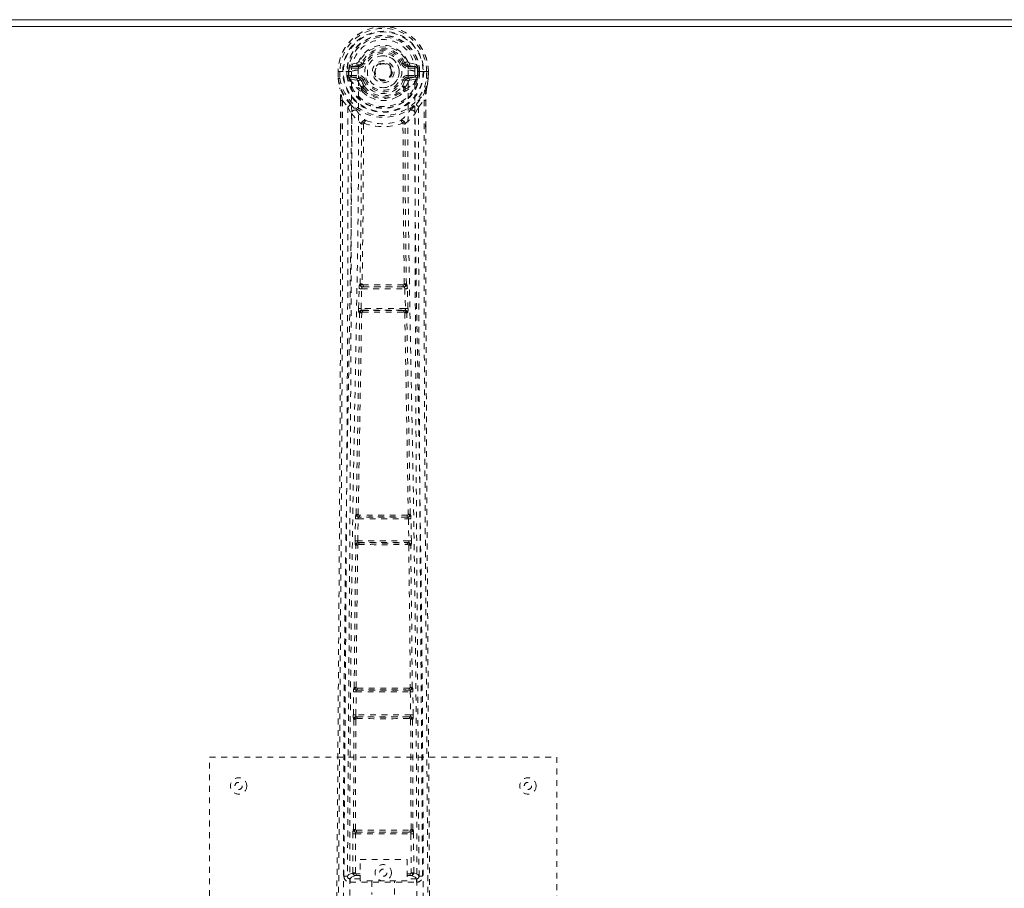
# Model space of a CAD drawing. Header units: inches. Extents: x 23.7 to 107.2, y 49.5 to 73.
# Tile 5 of 7: x 73.2 to 90.2, y 58 to 73. Entities that reach past the tile are written whole.
import ezdxf

# ---------------------------------------------------------------- set-up
doc = ezdxf.new("R2010")
doc.units = ezdxf.units.IN
doc.header["$MEASUREMENT"] = 0
doc.linetypes.add('SLD-Dashed', pattern=[0.075, 0.05, -0.025])
doc.linetypes.add('SLD-Solid', pattern=[0])

msp = doc.modelspace()

# ---------------------------------------------------------------- linework, layer by layer
at = {"color": 7, "linetype": 'SLD-Solid', "lineweight": 15}
for p, q in [((23.689, 73.039), (107.189, 73.039)), ((107.071, 72.921), (23.807, 72.921)), ((23.807, 72.921), (107.071, 72.921))]:
    msp.add_line(p, q, dxfattribs=at)
at = {"color": 7, "linetype": 'SLD-Dashed', "lineweight": 0}
for p, q in [((78.982, 72.289), (78.863, 72.266)), ((78.894, 72.229), (79.01, 72.25)), ((78.894, 72.229), (78.894, 72.199)), ((79.01, 72.229), (78.894, 72.229)), ((79.01, 72.199), (78.894, 72.199)), ((79.01, 72.25), (79.01, 72.229)), ((79.01, 72.199), (79.01, 72.229)), ((79.07, 72.293), (79.015, 72.316)), ((79.07, 72.293), (79.092, 72.284)), ((79.786, 72.284), (79.808, 72.293)), ((79.868, 72.25), (79.984, 72.229)), ((79.868, 72.25), (79.868, 72.229)), ((79.984, 72.229), (79.868, 72.229)), ((79.868, 72.199), (79.868, 72.229)), ((79.984, 72.199), (79.868, 72.199)), ((80.014, 72.266), (79.896, 72.289)), ((79.984, 72.199), (79.984, 72.229)), ((78.659, 72.144), (78.66, 72.026)), ((78.659, 72.143), (78.66, 72.026)), ((78.663, 72.143), (78.659, 72.143)), ((78.659, 72.143), (78.689, 72.143)), ((78.69, 72.027), (78.66, 72.026)), ((78.66, 72.026), (78.66, 72.022)), ((78.716, 72.143), (78.663, 72.143)), ((78.689, 72.143), (78.69, 72.027)), ((78.739, 72.143), (78.716, 72.143)), ((78.742, 72.143), (78.739, 72.143)), ((78.89, 72.143), (78.742, 72.143)), ((78.811, 72.071), (78.81, 72.143)), ((78.84, 72.072), (78.811, 72.07)), ((78.811, 72.07), (78.811, 72.071)), ((78.845, 72.143), (78.84, 72.143)), ((78.84, 72.143), (78.84, 72.072)), ((78.841, 72.071), (78.846, 72.052)), ((78.846, 72.066), (78.845, 72.143)), ((78.846, 72.052), (78.846, 72.066)), ((78.852, 72.029), (78.855, 72.025)), ((78.865, 72.014), (78.855, 72.025)), ((78.865, 72.014), (78.981, 71.993)), ((78.881, 72.077), (78.881, 72.047)), ((78.881, 72.077), (79.01, 72.077)), ((79.01, 72.023), (78.881, 72.047)), ((78.881, 72.047), (79.01, 72.047)), ((79.01, 72.077), (79.01, 72.047)), ((79.01, 72.023), (79.01, 72.047)), ((79.092, 71.993), (79.065, 71.981)), ((79.813, 71.981), (79.786, 71.993)), ((79.868, 72.077), (79.868, 72.047)), ((79.868, 72.077), (79.997, 72.077)), ((79.997, 72.047), (79.868, 72.023)), ((79.868, 72.023), (79.868, 72.047)), ((79.868, 72.047), (79.997, 72.047)), ((79.897, 71.993), (80.013, 72.014)), ((80.135, 72.143), (79.987, 72.143)), ((79.997, 72.047), (79.997, 72.077)), ((80.023, 72.025), (80.013, 72.014)), ((80.013, 72.014), (80.013, 72.014)), ((80.013, 72.014), (80.013, 72.014)), ((80.023, 72.025), (80.026, 72.029)), ((80.037, 72.071), (80.031, 72.052)), ((80.031, 72.052), (80.032, 72.066)), ((80.032, 72.143), (80.038, 72.143)), ((80.032, 72.066), (80.032, 72.143)), ((80.037, 72.072), (80.038, 72.143)), ((80.067, 72.07), (80.037, 72.072)), ((80.067, 72.143), (80.067, 72.071)), ((80.067, 72.071), (80.067, 72.07)), ((80.138, 72.143), (80.135, 72.143)), ((80.161, 72.143), (80.138, 72.143)), ((80.215, 72.143), (80.161, 72.143)), ((80.188, 72.027), (80.189, 72.143)), ((80.188, 72.027), (80.218, 72.026)), ((80.218, 72.143), (80.215, 72.143)), ((80.218, 72.026), (80.219, 72.144)), ((80.218, 72.143), (80.218, 72.026)), ((80.218, 72.022), (80.218, 72.026)), ((79.061, 71.836), (79.061, 71.865)), ((79.084, 71.869), (79.084, 71.84)), ((79.793, 71.84), (79.794, 71.869)), ((79.817, 71.836), (79.817, 71.865)), ((78.703, 71.645), (78.702, 71.154)), ((78.732, 71.644), (78.829, 71.529)), ((79.079, 71.791), (79.067, 71.809)), ((80.049, 71.529), (80.146, 71.644)), ((80.175, 71.645), (80.175, 71.179)), ((78.829, 71.529), (78.888, 71.417)), ((79.99, 71.417), (80.049, 71.529)), ((79.06, 71.241), (79.06, 71.241)), ((79.098, 71.238), (79.097, 71.238)), ((79.78, 71.238), (79.78, 71.238)), ((79.818, 71.241), (79.818, 71.241)), ((79.022, 68.389), (79.024, 68.417)), ((79.039, 68.465), (79.035, 68.464)), ((79.08, 68.417), (79.084, 68.419)), ((79.798, 68.417), (79.08, 68.417)), ((79.794, 68.419), (79.798, 68.417)), ((79.842, 68.464), (79.838, 68.465)), ((79.856, 68.389), (79.854, 68.417)), ((79.011, 68.047), (79.022, 68.389)), ((79.056, 68.045), (79.066, 68.387)), ((79.066, 68.387), (79.811, 68.387)), ((79.811, 68.387), (79.822, 68.045)), ((79.866, 68.047), (79.856, 68.389)), ((79.031, 67.968), (79.019, 67.972)), ((79.822, 68.045), (79.056, 68.045)), ((79.076, 68.011), (79.064, 68.015)), ((79.064, 68.015), (79.814, 68.015)), ((79.814, 68.015), (79.802, 68.011)), ((79.846, 67.968), (79.858, 67.972)), ((78.952, 64.027), (78.96, 64.408)), ((78.96, 64.408), (78.961, 64.436)), ((78.972, 64.484), (78.97, 64.483)), ((78.997, 64.026), (79.005, 64.407)), ((79.005, 64.407), (79.873, 64.407)), ((79.015, 64.437), (79.017, 64.438)), ((79.863, 64.437), (79.015, 64.437)), ((79.861, 64.438), (79.863, 64.437)), ((79.873, 64.407), (79.881, 64.026)), ((79.908, 64.483), (79.905, 64.484)), ((79.918, 64.408), (79.916, 64.436)), ((79.926, 64.027), (79.918, 64.408)), ((79.881, 64.026), (78.997, 64.026)), ((79.009, 63.993), (79.003, 63.996)), ((79.003, 63.996), (79.875, 63.996)), ((79.875, 63.996), (79.868, 63.993)), ((78.958, 63.952), (78.965, 63.949)), ((79.015, 63.964), (79.015, 63.964)), ((79.863, 63.964), (79.863, 63.964)), ((79.913, 63.949), (79.92, 63.952)), ((78.926, 61.416), (78.927, 61.444)), ((78.937, 61.492), (78.935, 61.491)), ((78.98, 61.446), (78.982, 61.447)), ((79.898, 61.446), (78.98, 61.446)), ((79.896, 61.447), (79.898, 61.446)), ((79.943, 61.491), (79.94, 61.492)), ((79.951, 61.416), (79.95, 61.444)), ((78.922, 61.018), (78.926, 61.416)), ((78.966, 61.017), (78.971, 61.416)), ((78.971, 61.416), (79.907, 61.416)), ((79.907, 61.416), (79.911, 61.017)), ((79.956, 61.018), (79.951, 61.416)), ((78.925, 59.035), (78.933, 60.94)), ((78.928, 60.943), (78.933, 60.94)), ((78.957, 59.036), (78.966, 60.942)), ((79.911, 61.017), (78.966, 61.017)), ((78.978, 60.985), (78.973, 60.987)), ((78.973, 60.987), (79.905, 60.987)), ((78.983, 60.955), (78.983, 60.955)), ((79.895, 60.955), (79.895, 60.955)), ((79.905, 60.987), (79.9, 60.985)), ((79.912, 60.942), (79.92, 59.036)), ((79.945, 60.94), (79.949, 60.943)), ((79.953, 59.035), (79.945, 60.94)), ((76.439, 60.289), (82.439, 60.289)), ((76.439, 52.289), (76.439, 60.289)), ((82.439, 60.289), (82.439, 52.289)), ((78.912, 58.286), (78.915, 58.96)), ((78.925, 59.035), (78.923, 59.035)), ((78.957, 58.286), (78.96, 58.96)), ((78.96, 58.96), (79.918, 58.96)), ((78.968, 58.99), (78.969, 58.99)), ((78.968, 58.99), (79.91, 58.99)), ((79.909, 58.99), (79.91, 58.99)), ((79.918, 58.96), (79.921, 58.286)), ((79.954, 59.035), (79.953, 59.035)), ((79.966, 58.286), (79.963, 58.96)), ((79.042, 58.147), (79.042, 58.519)), ((79.042, 58.519), (79.854, 58.519)), ((79.854, 58.519), (79.854, 58.147)), ((78.82, 58.233), (78.82, 58.231)), ((78.82, 58.231), (78.82, 58.221)), ((78.972, 58.271), (78.972, 58.241)), ((78.972, 58.271), (79.042, 58.271)), ((78.972, 58.241), (79.042, 58.241)), ((79.854, 58.271), (79.906, 58.271)), ((79.854, 58.241), (79.906, 58.241)), ((79.906, 58.271), (79.906, 58.241)), ((79.966, 58.286), (79.921, 58.286)), ((80.058, 58.231), (80.058, 58.233)), ((80.058, 58.221), (80.058, 58.231)), ((78.865, 58.184), (78.865, 58.123)), ((79.042, 58.184), (78.865, 58.184)), ((78.865, 58.123), (80.013, 58.123)), ((79.854, 58.147), (79.042, 58.147)), ((79.244, 58.147), (79.244, 57.914)), ((79.634, 57.914), (79.634, 58.147)), ((80.013, 58.184), (79.854, 58.184)), ((80.013, 58.123), (80.013, 58.184))]:
    msp.add_line(p, q, dxfattribs=at)
at = {"color": 7, "linetype": 'SLD-Dashed', "lineweight": 0, "flags": 128}
for points in [[(79.008, 72.168), (79.014, 72.246), (79.037, 72.323), (79.077, 72.393), (79.132, 72.454), (79.198, 72.504), (79.273, 72.541), (79.355, 72.563), (79.439, 72.57), (79.523, 72.563), (79.604, 72.541), (79.68, 72.504), (79.746, 72.454), (79.8, 72.393), (79.84, 72.323), (79.864, 72.246), (79.869, 72.168)], [(78.894, 72.199), (78.87, 72.204), (78.851, 72.217)], [(78.86, 57.297), (78.861, 59.163), (78.87, 61.029), (78.889, 62.894), (78.917, 64.757), (78.944, 66.246), (78.973, 67.732), (78.999, 69.215), (79.014, 70.694), (79.008, 72.168)], [(79.12, 72.272), (79.115, 72.275), (79.109, 72.277), (79.105, 72.279), (79.101, 72.28), (79.097, 72.282), (79.095, 72.283), (79.093, 72.284), (79.092, 72.284)], [(79.758, 72.272), (79.763, 72.275), (79.768, 72.277), (79.773, 72.279), (79.777, 72.28), (79.781, 72.282), (79.783, 72.283), (79.785, 72.284), (79.786, 72.284)], [(79.87, 72.168), (79.864, 70.694), (79.879, 69.215), (79.904, 67.732), (79.933, 66.246), (79.961, 64.757), (79.989, 62.894), (80.008, 61.029), (80.017, 59.163), (80.018, 57.297)], [(80.027, 72.217), (80.007, 72.204), (79.984, 72.199)], [(78.659, 72.143), (78.659, 72.143), (78.659, 72.143)], [(78.66, 72.022), (78.661, 72.022), (78.663, 72.023), (78.666, 72.023), (78.67, 72.024), (78.674, 72.024), (78.679, 72.025), (78.684, 72.026), (78.69, 72.027)], [(78.66, 72.026), (78.673, 71.933), (78.689, 71.859)], [(78.66, 72.026), (78.66, 72.026), (78.66, 72.026)], [(78.66, 72.022), (78.672, 71.935), (78.69, 71.848)], [(78.751, 57.241), (78.752, 59.337), (78.763, 61.431), (78.785, 63.524), (78.818, 65.614), (78.842, 66.926), (78.865, 68.235), (78.885, 69.542), (78.895, 70.845), (78.891, 72.143)], [(78.841, 72.071), (78.841, 72.072), (78.84, 72.072)], [(78.846, 72.066), (78.863, 72.075), (78.881, 72.077)], [(79.008, 71.971), (78.995, 71.988), (78.981, 71.993)], [(79.12, 72.004), (79.115, 72.002), (79.109, 72), (79.105, 71.998), (79.101, 71.996), (79.097, 71.995), (79.095, 71.994), (79.093, 71.993), (79.092, 71.993)], [(79.758, 72.004), (79.763, 72.002), (79.768, 72), (79.773, 71.998), (79.777, 71.996), (79.781, 71.995), (79.783, 71.994), (79.785, 71.993), (79.786, 71.993)], [(79.764, 71.882), (79.789, 71.926), (79.813, 71.981)], [(79.87, 71.971), (79.883, 71.988), (79.897, 71.993)], [(80.127, 57.241), (80.126, 59.337), (80.114, 61.431), (80.092, 63.524), (80.06, 65.614), (80.036, 66.926), (80.013, 68.235), (79.993, 69.542), (79.982, 70.845), (79.987, 72.143)], [(79.997, 72.077), (80.015, 72.075), (80.032, 72.066)], [(80.037, 72.072), (80.037, 72.071), (80.037, 72.071)], [(80.038, 72.143), (80.041, 72.143), (80.048, 72.143), (80.057, 72.143), (80.067, 72.143)], [(80.187, 71.848), (80.204, 71.925), (80.218, 72.022)], [(80.218, 72.022), (80.217, 72.022), (80.215, 72.023), (80.212, 72.023), (80.208, 72.024), (80.204, 72.024), (80.199, 72.025), (80.194, 72.026), (80.188, 72.027)], [(80.218, 72.026), (80.205, 71.933), (80.189, 71.859)], [(80.218, 72.143), (80.219, 72.143), (80.218, 72.143)], [(80.218, 72.026), (80.218, 72.026), (80.218, 72.026)], [(78.689, 71.859), (78.689, 71.853), (78.69, 71.848)], [(78.871, 71.57), (78.77, 71.693), (78.69, 71.848)], [(79.061, 71.865), (79.033, 71.912), (79.008, 71.971)], [(79.817, 71.865), (79.844, 71.912), (79.87, 71.971)], [(80.007, 71.57), (80.108, 71.693), (80.187, 71.848)], [(80.187, 71.848), (80.189, 71.853), (80.189, 71.859)], [(78.732, 71.644), (78.734, 70.95), (78.735, 70.222), (78.735, 69.461), (78.733, 68.667), (78.731, 67.883), (78.729, 67.213), (78.726, 66.58), (78.722, 65.907), (78.718, 65.193), (78.717, 64.997), (78.716, 64.799), (78.714, 64.598), (78.713, 64.395), (78.712, 64.279), (78.711, 64.034), (78.709, 63.765), (78.706, 63.333), (78.703, 62.852), (78.699, 62.322), (78.695, 61.741), (78.692, 61.351), (78.689, 60.941), (78.686, 60.536), (78.683, 60.154), (78.681, 59.786), (78.676, 59.166), (78.672, 58.592), (78.668, 58.064), (78.665, 57.583), (78.662, 57.147)], [(78.703, 71.645), (78.702, 71.645), (78.704, 71.645), (78.704, 71.645)], [(78.704, 71.645), (78.705, 71.365), (78.706, 71.154)], [(79.079, 71.791), (79.155, 71.729), (79.207, 71.701)], [(79.67, 71.701), (79.723, 71.729), (79.799, 71.791)], [(80.146, 71.644), (80.143, 70.795), (80.143, 69.905), (80.144, 68.976), (80.146, 68.01), (80.149, 67.22), (80.152, 66.589), (80.156, 65.915), (80.16, 65.198), (80.161, 65.002), (80.162, 64.802), (80.163, 64.6), (80.165, 64.395), (80.165, 64.277), (80.167, 64.028), (80.169, 63.756), (80.172, 63.322), (80.175, 62.84), (80.179, 62.311), (80.183, 61.733), (80.186, 61.346), (80.189, 60.939), (80.192, 60.492), (80.195, 60.049), (80.198, 59.633), (80.202, 59.143), (80.205, 58.698), (80.208, 58.298), (80.21, 57.943), (80.212, 57.633), (80.214, 57.367), (80.216, 57.147)], [(80.172, 71.179), (80.173, 71.363), (80.174, 71.645)], [(80.173, 71.645), (80.174, 71.645), (80.175, 71.645), (80.175, 71.645)], [(78.829, 71.529), (78.83, 70.301), (78.828, 69.071), (78.823, 67.827), (78.817, 66.566), (78.81, 65.352), (78.802, 64.138), (78.801, 63.965), (78.8, 63.788), (78.798, 63.606), (78.797, 63.418), (78.796, 63.227), (78.795, 63.1), (78.793, 62.886), (78.791, 62.643), (78.79, 62.374), (78.787, 62.054), (78.785, 61.703), (78.782, 61.321), (78.779, 60.964), (78.777, 60.645), (78.775, 60.383), (78.773, 60.154), (78.772, 59.959), (78.771, 59.869), (78.77, 59.734), (78.769, 59.601), (78.768, 59.469), (78.767, 59.339), (78.763, 58.771), (78.76, 58.229)], [(78.966, 71.482), (78.975, 71.473), (78.981, 71.467)], [(79.897, 71.467), (79.902, 71.473), (79.912, 71.482)], [(80.118, 58.229), (80.114, 58.857), (80.109, 59.519), (80.107, 59.788), (80.106, 59.995), (80.104, 60.187), (80.103, 60.41), (80.101, 60.669), (80.099, 60.96), (80.096, 61.283), (80.094, 61.632), (80.091, 61.958), (80.089, 62.258), (80.087, 62.531), (80.083, 63.102), (80.078, 63.759), (80.074, 64.415), (80.07, 65.034), (80.065, 65.715), (80.059, 66.865), (80.053, 68.03), (80.05, 69.212), (80.048, 70.374), (80.049, 71.529)], [(78.888, 71.417), (78.884, 68.121), (78.867, 64.824), (78.843, 61.527), (78.82, 58.229)], [(78.888, 71.417), (78.968, 71.324), (79.06, 71.241)], [(79.818, 71.241), (79.91, 71.324), (79.99, 71.417)], [(80.058, 58.229), (80.034, 61.527), (80.011, 64.824), (79.993, 68.121), (79.99, 71.417)], [(78.702, 71.154), (78.702, 68.022), (78.683, 64.397), (78.658, 60.773), (78.632, 57.148)], [(79.039, 68.465), (79.057, 69.851), (79.062, 71.232)], [(79.108, 71.248), (79.103, 71.258), (79.096, 71.265), (79.088, 71.269), (79.08, 71.269), (79.073, 71.266), (79.066, 71.26), (79.062, 71.251), (79.06, 71.241)], [(79.098, 71.238), (79.092, 69.855), (79.075, 68.469)], [(79.108, 71.248), (79.101, 71.244), (79.098, 71.241), (79.098, 71.24), (79.098, 71.238)], [(79.818, 71.241), (79.816, 71.251), (79.811, 71.26), (79.805, 71.266), (79.797, 71.269), (79.789, 71.269), (79.781, 71.265), (79.775, 71.258), (79.77, 71.248)], [(79.78, 71.238), (79.78, 71.24), (79.779, 71.241), (79.777, 71.244), (79.77, 71.248)], [(79.803, 68.469), (79.785, 69.855), (79.78, 71.238)], [(79.838, 68.465), (79.821, 69.851), (79.816, 71.232)], [(80.175, 71.179), (80.176, 68.022), (80.195, 64.397), (80.22, 60.773), (80.246, 57.148)], [(79.075, 68.469), (79.065, 68.463), (79.058, 68.456), (79.055, 68.448), (79.054, 68.439), (79.058, 68.431), (79.064, 68.424), (79.073, 68.42), (79.084, 68.419)], [(79.08, 68.417), (79.08, 68.417), (79.08, 68.417), (79.079, 68.417), (79.078, 68.417), (79.075, 68.415), (79.071, 68.408), (79.068, 68.399), (79.067, 68.393), (79.066, 68.387)], [(79.794, 68.419), (79.805, 68.42), (79.814, 68.424), (79.82, 68.431), (79.824, 68.439), (79.823, 68.448), (79.819, 68.456), (79.812, 68.463), (79.803, 68.469)], [(79.811, 68.387), (79.811, 68.393), (79.81, 68.399), (79.806, 68.408), (79.802, 68.415), (79.799, 68.417), (79.798, 68.417), (79.798, 68.417)], [(79.022, 68.389), (79.024, 68.389), (79.027, 68.389), (79.032, 68.389), (79.037, 68.388), (79.044, 68.388), (79.051, 68.388), (79.059, 68.388), (79.066, 68.387)], [(79.811, 68.387), (79.819, 68.388), (79.827, 68.388), (79.834, 68.388), (79.841, 68.388), (79.846, 68.389), (79.851, 68.389), (79.854, 68.389), (79.856, 68.389)], [(78.972, 64.484), (79.001, 66.227), (79.031, 67.968)], [(79.006, 64.486), (79.036, 66.23), (79.067, 67.971)], [(79.011, 68.047), (79.013, 68.047), (79.016, 68.047), (79.021, 68.046), (79.027, 68.046), (79.033, 68.046), (79.04, 68.046), (79.048, 68.046), (79.056, 68.045)], [(79.076, 68.011), (79.067, 68.01), (79.059, 68.007), (79.053, 68.002), (79.05, 67.995), (79.05, 67.988), (79.053, 67.982), (79.059, 67.976), (79.067, 67.971)], [(79.056, 68.045), (79.056, 68.04), (79.056, 68.034), (79.056, 68.029), (79.057, 68.024), (79.06, 68.018), (79.064, 68.015)], [(79.811, 67.971), (79.819, 67.976), (79.825, 67.982), (79.828, 67.988), (79.828, 67.995), (79.825, 68.002), (79.819, 68.007), (79.811, 68.01), (79.802, 68.011)], [(79.811, 67.971), (79.842, 66.23), (79.871, 64.486)], [(79.814, 68.015), (79.817, 68.018), (79.82, 68.024), (79.821, 68.029), (79.822, 68.034), (79.822, 68.04), (79.822, 68.045)], [(79.822, 68.045), (79.83, 68.046), (79.837, 68.046), (79.845, 68.046), (79.851, 68.046), (79.857, 68.046), (79.861, 68.047), (79.864, 68.047), (79.866, 68.047)], [(79.905, 64.484), (79.877, 66.227), (79.846, 67.968)], [(78.96, 64.408), (78.962, 64.408), (78.965, 64.408), (78.969, 64.408), (78.975, 64.408), (78.981, 64.407), (78.989, 64.407), (78.997, 64.407), (79.005, 64.407)], [(79.006, 64.486), (78.997, 64.481), (78.991, 64.474), (78.987, 64.466), (78.987, 64.457), (78.991, 64.45), (78.998, 64.443), (79.007, 64.439), (79.017, 64.438)], [(79.861, 64.438), (79.871, 64.439), (79.88, 64.443), (79.887, 64.45), (79.89, 64.457), (79.89, 64.466), (79.887, 64.474), (79.88, 64.481), (79.871, 64.486)], [(79.873, 64.407), (79.872, 64.418), (79.869, 64.428), (79.866, 64.434), (79.863, 64.437), (79.863, 64.437)], [(79.873, 64.407), (79.888, 64.407), (79.903, 64.408), (79.913, 64.408), (79.918, 64.408)], [(78.952, 64.027), (78.954, 64.027), (78.957, 64.027), (78.961, 64.027), (78.967, 64.026), (78.973, 64.026), (78.981, 64.026), (78.989, 64.026), (78.997, 64.026)], [(79.009, 63.993), (79, 63.992), (78.991, 63.988), (78.985, 63.983), (78.982, 63.976), (78.982, 63.969), (78.985, 63.962), (78.99, 63.956), (78.998, 63.951)], [(79.879, 63.951), (79.887, 63.956), (79.893, 63.962), (79.896, 63.969), (79.896, 63.976), (79.893, 63.983), (79.886, 63.988), (79.878, 63.992), (79.868, 63.993)], [(79.881, 64.026), (79.889, 64.026), (79.897, 64.026), (79.904, 64.026), (79.911, 64.026), (79.917, 64.027), (79.921, 64.027), (79.924, 64.027), (79.926, 64.027)], [(78.937, 61.492), (78.949, 62.721), (78.965, 63.949)], [(78.97, 61.494), (78.983, 62.723), (78.998, 63.951)], [(79.879, 63.951), (79.895, 62.723), (79.907, 61.494)], [(79.94, 61.492), (79.929, 62.721), (79.913, 63.949)], [(78.97, 61.494), (78.962, 61.488), (78.956, 61.481), (78.952, 61.474), (78.953, 61.465), (78.956, 61.458), (78.963, 61.452), (78.972, 61.448), (78.982, 61.447)], [(79.896, 61.447), (79.906, 61.448), (79.915, 61.452), (79.921, 61.458), (79.925, 61.465), (79.925, 61.474), (79.922, 61.481), (79.916, 61.488), (79.907, 61.494)], [(78.926, 61.416), (78.928, 61.416), (78.931, 61.416), (78.935, 61.416), (78.941, 61.416), (78.948, 61.416), (78.955, 61.416), (78.963, 61.416), (78.971, 61.416)], [(79.907, 61.416), (79.922, 61.416), (79.937, 61.416), (79.947, 61.416), (79.951, 61.416)], [(78.922, 61.018), (78.923, 61.017), (78.926, 61.017), (78.931, 61.017), (78.936, 61.017), (78.943, 61.017), (78.95, 61.017), (78.958, 61.017), (78.966, 61.017)], [(78.978, 60.985), (78.968, 60.984), (78.96, 60.98), (78.953, 60.975), (78.95, 60.968), (78.949, 60.96), (78.952, 60.953), (78.958, 60.947), (78.966, 60.942)], [(79.912, 60.942), (79.92, 60.947), (79.925, 60.953), (79.928, 60.96), (79.928, 60.968), (79.924, 60.975), (79.918, 60.98), (79.91, 60.984), (79.9, 60.985)], [(79.911, 61.017), (79.92, 61.017), (79.927, 61.017), (79.935, 61.017), (79.941, 61.017), (79.947, 61.017), (79.951, 61.017), (79.954, 61.017), (79.956, 61.018)], [(78.915, 58.96), (78.917, 58.96), (78.92, 58.96), (78.924, 58.96), (78.93, 58.96), (78.936, 58.96), (78.944, 58.96), (78.951, 58.96), (78.96, 58.96)], [(78.957, 59.036), (78.949, 59.031), (78.943, 59.024), (78.94, 59.016), (78.94, 59.009), (78.943, 59.001), (78.95, 58.995), (78.959, 58.991), (78.969, 58.99)], [(78.975, 59.022), (79.205, 59.022), (79.439, 59.022), (79.673, 59.022), (79.903, 59.022)], [(78.982, 58.991), (79.094, 58.991), (79.206, 58.991), (79.319, 58.991), (79.433, 58.991), (79.56, 58.991), (79.687, 58.991), (79.795, 58.991), (79.896, 58.991)], [(79.909, 58.99), (79.919, 58.991), (79.928, 58.995), (79.934, 59.001), (79.938, 59.009), (79.938, 59.016), (79.935, 59.024), (79.929, 59.031), (79.92, 59.036)], [(79.918, 58.96), (79.926, 58.96), (79.934, 58.96), (79.942, 58.96), (79.948, 58.96), (79.954, 58.96), (79.958, 58.96), (79.961, 58.96), (79.963, 58.96)], [(78.912, 58.286), (78.843, 58.258), (78.822, 58.232)], [(78.865, 58.184), (78.888, 58.212), (78.957, 58.241)], [(78.912, 58.286), (78.914, 58.286), (78.917, 58.286), (78.921, 58.286), (78.927, 58.286), (78.933, 58.286), (78.941, 58.286), (78.948, 58.286), (78.957, 58.286)], [(78.957, 58.286), (78.946, 58.283), (78.936, 58.277), (78.93, 58.27), (78.928, 58.262), (78.93, 58.254), (78.936, 58.247), (78.946, 58.242), (78.957, 58.241)], [(79.921, 58.241), (79.932, 58.242), (79.941, 58.247), (79.947, 58.254), (79.949, 58.262), (79.947, 58.27), (79.941, 58.277), (79.932, 58.283), (79.921, 58.286)], [(79.921, 58.241), (79.99, 58.212), (80.013, 58.184)], [(80.058, 58.229), (80.035, 58.258), (79.966, 58.286)]]:
    msp.add_lwpolyline(points, dxfattribs=at)
at = {"color": 7, "linetype": 'SLD-Dashed', "lineweight": 0}
for centre, radius in [((79.439, 72.138), 0.7), ((79.439, 72.138), 0.69), ((79.439, 72.138), 0.623), ((79.439, 72.138), 0.32), ((79.439, 72.138), 0.275), ((79.439, 72.138), 0.188), ((79.439, 72.138), 0.157), ((79.439, 72.138), 0.142), ((79.439, 72.138), 0.14), ((79.439, 72.138), 0.138), ((76.939, 59.789), 0.141), ((81.939, 59.789), 0.141), ((76.939, 59.789), 0.0625), ((81.939, 59.789), 0.0625), ((79.439, 58.289), 0.141), ((79.439, 58.289), 0.0625)]:
    msp.add_circle(centre, radius, dxfattribs=at)
for centre, radius, start, end in [((79.439, 72.138), 0.78, 0.3688, 179.6312), ((79.439, 72.138), 0.78, 0, 179.6393), ((79.439, 72.138), 0.75, 0.365, 179.635), ((79.439, 72.138), 0.629, 0.4518, 179.5482), ((79.439, 72.138), 0.599, 0.4517, 179.5483), ((79.439, 72.147), 0.548, 359.5913, 180.4087), ((79.439, 72.138), 0.459, 22.774, 157.226), ((79.439, 72.138), 0.4, 22.774, 157.226), ((79.439, 72.138), 0.376, 22.774, 157.226), ((79.439, 72.138), 0.346, 22.7741, 157.2259), ((79.439, 72.138), 0.275, 90, 270), ((79.439, 72.138), 0.275, 270.0001, 89.9999), ((79.439, 72.138), 0.593, 172.3909, 179.5504), ((79.055, 72.19), 0.206, 158.341, 172.3404), ((78.893, 72.259), 0.0299, 167.8903, 271.9537), ((79.005, 71.887), 0.281, 89.3579, 113.9466), ((79.011, 72.28), 0.0301, 162.3465, 268.5798), ((78.973, 72.334), 0.0455, 281.3799, 337.4443), ((79.004, 72.321), 0.0714, 274.7451, 337.1382), ((79.01, 72.318), 0.089, 270, 337.226), ((79.01, 72.318), 0.119, 269.9998, 337.2261), ((79.868, 72.318), 0.119, 202.7735, 269.9999), ((79.868, 72.318), 0.089, 202.774, 270), ((80.272, 71.264), 1.129, 111.2686, 114.2789), ((79.874, 72.321), 0.0714, 202.8755, 265.2394), ((79.904, 72.334), 0.0454, 202.4527, 258.7211), ((79.867, 72.28), 0.0301, 271.4526, 17.6211), ((79.87, 71.873), 0.295, 66.6391, 90.0564), ((79.985, 72.259), 0.0299, 268.0471, 12.1088), ((79.823, 72.19), 0.206, 7.6606, 21.6554), ((79.439, 72.138), 0.593, 0.4496, 7.6091), ((78.69, 72.027), 0.03, 180.3597, 185.4274), ((79.439, 72.138), 0.787, 188.4818, 351.5182), ((79.439, 72.138), 0.758, 188.4817, 351.5183), ((78.832, 72.957), 0.814, 268.5054, 270.5918), ((79.439, 72.138), 0.632, 186.2255, 353.7745), ((79.439, 72.138), 0.602, 186.4272, 353.5728), ((78.923, 72.059), 0.0769, 185.3406, 203.2179), ((78.88, 72.017), 0.0305, 89.0186, 157.2842), ((79.302, 72.228), 0.491, 204.4631, 242.9725), ((79.243, 72.232), 0.436, 209.9198, 245.3116), ((79.011, 71.993), 0.0299, 91.0336, 179.1332), ((79.039, 71.965), 0.031, 31.8131, 169.9473), ((79.01, 71.958), 0.119, 22.7739, 90.0002), ((79.01, 71.958), 0.089, 22.774, 90), ((79.005, 71.958), 0.0651, 21.3248, 85.0712), ((79.505, 72.135), 0.465, 199.2232, 212.8239), ((79.439, 72.138), 0.376, 202.774, 337.226), ((79.439, 72.138), 0.346, 202.7741, 337.2259), ((79.868, 71.958), 0.119, 90.0001, 157.2265), ((79.868, 71.958), 0.089, 90, 157.226), ((79.578, 72.227), 0.489, 296.9338, 335.618), ((79.873, 71.958), 0.0651, 94.9287, 158.6765), ((79.839, 71.965), 0.031, 10.0481, 148.1936), ((79.634, 72.233), 0.437, 294.7126, 330.0433), ((79.867, 71.993), 0.03, 0.9408, 88.8947), ((79.997, 72.017), 0.0305, 22.7133, 90.9817), ((79.925, 72.067), 0.108, 339.3546, 352.0815), ((80.196, 73.479), 1.336, 269.691, 270.9591), ((77.491, 71.673), 1.212, 358.7175, 8.8318), ((75.027, 70.987), 3.763, 10.0628, 13.2259), ((79.091, 71.862), 0.0305, 42.6563, 174.2912), ((79.082, 71.811), 0.0583, 88.1989, 111.6898), ((79.083, 71.781), 0.0585, 88.1898, 111.6158), ((79.105, 71.832), 0.044, 174.8562, 210.5355), ((79.119, 71.784), 0.0414, 126.9694, 169.7903), ((79.114, 71.842), 0.0406, 91.2108, 138.2192), ((79.439, 72.149), 0.452, 218.3129, 321.6874), ((79.117, 71.84), 0.0322, 181.2542, 226.7832), ((79.439, 72.173), 0.496, 225.9956, 314.0044), ((79.439, 72.133), 0.41, 217.5694, 322.4306), ((79.787, 71.862), 0.0305, 5.7046, 137.3471), ((79.763, 71.842), 0.0406, 41.778, 88.7919), ((79.761, 71.84), 0.0322, 313.2158, 358.7469), ((79.758, 71.783), 0.0423, 10.7, 52.5441), ((79.795, 71.781), 0.0585, 68.3839, 91.8095), ((79.795, 71.811), 0.0583, 68.3105, 91.7999), ((79.755, 71.834), 0.0619, 315.56, 1.0044), ((83.848, 70.988), 3.76, 166.7728, 169.9384), ((81.387, 71.673), 1.212, 171.166, 181.2835), ((78.726, 72.061), 0.417, 267.0339, 270.8738), ((79.439, 72.118), 0.477, 240.9731, 299.008), ((80.152, 72.068), 0.424, 269.1466, 272.8875), ((79.429, 70.944), 0.838, 131.7274, 135.7248), ((80.41, 73.142), 2.2, 225.6131, 228.9933), ((78.949, 71.415), 0.0608, 58.0478, 177.7555), ((79.929, 71.415), 0.0608, 2.2688, 121.9284), ((78.469, 73.141), 2.199, 311.0061, 314.3878), ((79.45, 70.945), 0.837, 44.2732, 48.2746), ((79.706, 71.974), 0.885, 215.0189, 230.1583), ((79.172, 71.974), 0.885, 309.8457, 324.98), ((79.121, 71.237), 0.0608, 72.7834, 176.5538), ((79.049, 71.233), 0.0129, 353.72, 34.0887), ((79.094, 71.147), 0.0911, 87.62, 110.3329), ((79.439, 72.154), 0.965, 249.9315, 290.088), ((79.188, 71.229), 0.0829, 126.7479, 166.3282), ((79.439, 72.083), 0.843, 249.1446, 290.8601), ((79.757, 71.237), 0.0608, 3.4459, 107.2162), ((79.69, 71.229), 0.0829, 13.6692, 53.2548), ((79.784, 71.147), 0.0911, 69.6648, 92.3795), ((79.83, 71.233), 0.0139, 147.4247, 184.7666), ((79.108, 68.421), 0.0844, 149.4112, 182.7335), ((79.08, 68.463), 0.0451, 178.3755, 269.1298), ((79.068, 68.364), 0.106, 86.4219, 105.8498), ((79.084, 68.464), 0.0451, 178.3457, 269.1149), ((79.096, 68.475), 0.0218, 195.9649, 264.9571), ((79.098, 68.321), 0.0988, 89.1369, 98.2809), ((79.149, 68.445), 0.0557, 171.8665, 207.4065), ((79.439, 34.815), 33.64, 89.4122, 90.5879), ((79.439, 34.667), 33.755, 89.4239, 90.5762), ((79.729, 68.445), 0.0557, 332.5928, 8.1355), ((79.779, 68.312), 0.108, 82.1091, 90.4711), ((79.782, 68.476), 0.0225, 276.3233, 342.8042), ((79.793, 68.464), 0.0451, 270.8836, 1.6558), ((79.797, 68.463), 0.0451, 270.8703, 1.626), ((79.81, 68.364), 0.106, 74.15, 93.5764), ((79.77, 68.421), 0.0844, 357.2648, 30.5915), ((79.162, 68.025), 0.152, 171.7461, 200.3885), ((79.064, 67.97), 0.0451, 90.7431, 177.9965), ((79.076, 67.966), 0.0451, 90.7745, 177.9078), ((79.06, 67.861), 0.111, 86.5284, 104.9377), ((79.084, 67.965), 0.0187, 96.6478, 161.1235), ((79.087, 68.08), 0.0695, 261.146, 271.2273), ((79.123, 67.989), 0.0416, 148.4154, 186.6635), ((79.439, 103.705), 35.723, 269.4278, 270.5722), ((79.439, 101.351), 33.343, 269.3971, 270.6029), ((79.791, 68.08), 0.0694, 268.7698, 278.8598), ((79.754, 67.989), 0.0416, 353.3419, 31.5835), ((79.794, 67.966), 0.018, 17.5627, 84.6474), ((79.801, 67.966), 0.0451, 2.0954, 89.2239), ((79.818, 67.861), 0.111, 75.0616, 93.4723), ((79.813, 67.97), 0.0451, 2.001, 89.2579), ((79.716, 68.025), 0.152, 339.6086, 8.255), ((79.069, 64.441), 0.108, 156.9349, 182.5612), ((79.015, 64.482), 0.0451, 178.9507, 269.4379), ((78.999, 64.336), 0.15, 87.1273, 100.1714), ((79.018, 64.483), 0.0451, 178.9395, 269.4297), ((79.042, 64.411), 0.0377, 137.3749, 186.7562), ((79.026, 64.492), 0.0208, 195.7285, 264.8214), ((79.03, 64.351), 0.0879, 89.3675, 98.6803), ((79.07, 64.464), 0.046, 171.1182, 212.9084), ((79.439, 30.461), 34.013, 89.302, 90.698), ((79.439, 30.774), 33.667, 89.3065, 90.6935), ((79.808, 64.464), 0.046, 327.0812, 8.8921), ((79.848, 64.359), 0.0804, 80.8813, 91.0747), ((79.851, 64.492), 0.0215, 276.4309, 343.0083), ((79.86, 64.483), 0.0451, 270.57, 1.0609), ((79.863, 64.482), 0.0451, 270.5612, 1.0502), ((79.879, 64.336), 0.15, 79.8307, 92.8708), ((79.809, 64.441), 0.108, 357.442, 23.0627), ((79.148, 64.005), 0.197, 173.7204, 195.7397), ((79.003, 63.951), 0.0451, 90.5122, 178.5631), ((79.01, 63.948), 0.0451, 90.5354, 178.5405), ((79.032, 64.017), 0.0358, 166.332, 216.9702), ((79.02, 64.059), 0.0665, 260.607, 271.2211), ((79.053, 63.969), 0.0389, 144.1995, 187.7399), ((79.439, 97.396), 33.406, 269.2843, 270.7157), ((79.858, 64.055), 0.0632, 268.4998, 279.6744), ((79.825, 63.969), 0.0389, 352.2567, 35.8044), ((79.868, 63.948), 0.0451, 1.462, 89.4637), ((79.846, 64.017), 0.0358, 323.0329, 13.6692), ((79.874, 63.951), 0.0451, 1.4384, 89.4863), ((79.73, 64.005), 0.197, 344.2646, 6.2752), ((78.991, 63.788), 0.163, 87.4373, 99.361), ((79.017, 63.945), 0.0194, 96.5891, 161.4717), ((79.439, 99.235), 35.274, 269.3109, 270.6891), ((79.861, 63.945), 0.0188, 17.2638, 84.6641), ((79.887, 63.788), 0.163, 80.6403, 92.5619), ((79.038, 61.45), 0.111, 158.2611, 183.0452), ((78.98, 61.491), 0.0451, 179.5174, 269.4751), ((78.963, 61.265), 0.228, 88.2467, 96.5703), ((78.982, 61.492), 0.0451, 179.5159, 269.4667), ((78.99, 61.499), 0.0205, 196.4138, 264.6244), ((79.009, 61.421), 0.0382, 139.8092, 188.0274), ((78.994, 61.379), 0.069, 88.4814, 99.8447), ((79.439, 27.267), 34.215, 89.2453, 90.7547), ((79.03, 61.472), 0.0421, 170.9086, 215.8128), ((79.439, 27.874), 33.577, 89.2436, 90.7564), ((79.848, 61.472), 0.0421, 324.1768, 9.1017), ((79.884, 61.375), 0.0727, 80.4447, 91.2299), ((79.887, 61.5), 0.0213, 276.6827, 342.2754), ((79.895, 61.492), 0.0451, 270.5355, 0.482), ((79.898, 61.491), 0.0451, 270.5249, 0.4826), ((79.869, 61.421), 0.0382, 351.9713, 40.188), ((79.914, 61.265), 0.228, 83.43, 91.7532), ((79.84, 61.45), 0.111, 356.9537, 21.7378), ((79.12, 60.998), 0.199, 174.3243, 196.06), ((78.974, 60.942), 0.0451, 90.5088, 179.1192), ((78.978, 60.94), 0.0451, 90.5297, 179.1138), ((78.96, 60.682), 0.26, 88.5688, 95.8625), ((79.002, 61.009), 0.0366, 167.9548, 217.5639), ((78.985, 60.935), 0.0201, 96.8461, 161.2464), ((78.989, 61.05), 0.0658, 260.3592, 271.2332), ((79.021, 60.961), 0.0381, 142.4173, 188.3002), ((79.439, 95.94), 34.988, 269.2532, 270.7468), ((79.439, 94.399), 33.418, 269.2309, 270.7691), ((79.889, 61.046), 0.0625, 268.4795, 279.9302), ((79.857, 60.961), 0.0381, 351.6995, 37.5831), ((79.893, 60.936), 0.0194, 17.4433, 84.4641), ((79.899, 60.94), 0.0451, 0.884, 89.4725), ((79.876, 61.009), 0.0366, 322.4452, 12.0361), ((79.904, 60.942), 0.0451, 0.8824, 89.4897), ((79.918, 60.682), 0.26, 84.1355, 91.4318), ((79.758, 60.998), 0.199, 343.9418, 5.6739), ((79.103, 58.976), 0.189, 161.9916, 184.9967), ((78.969, 59.035), 0.0451, 179.9273, 268.6427), ((78.952, 58.658), 0.378, 89.1512, 94.1263), ((78.97, 59.035), 0.0451, 179.9297, 268.6388), ((78.977, 59.042), 0.0202, 195.8522, 264.9869), ((78.996, 58.966), 0.037, 140.5921, 189.8576), ((78.979, 58.925), 0.0658, 87.4864, 99.2675), ((79.015, 59.015), 0.0404, 170.2281, 216.1749), ((79.863, 59.015), 0.0405, 323.8445, 9.7678), ((79.898, 58.919), 0.0721, 81.251, 91.9838), ((79.9, 59.043), 0.0214, 277.2265, 341.9854), ((79.908, 59.035), 0.0451, 271.361, 0.0706), ((79.909, 59.035), 0.0451, 271.3589, 0.0696), ((79.877, 58.965), 0.0412, 352.7463, 36.804), ((79.926, 58.668), 0.368, 85.8058, 90.9165), ((79.775, 58.976), 0.189, 355.002, 18.0097), ((78.809, 63.131), 4.902, 269.4208, 270.1221), ((78.865, 58.228), 0.105, 179.5863, 269.989), ((78.863, 58.226), 0.0425, 186.0827, 271.7597), ((78.957, 58.286), 0.0451, 179.8917, 269.5744), ((78.973, 58.288), 0.0168, 187.762, 265.45), ((78.969, 58.087), 0.154, 89.0429, 94.7383), ((79.905, 58.288), 0.0164, 273.5366, 353.2558), ((79.908, 58.067), 0.174, 85.587, 90.6318), ((79.921, 58.286), 0.0451, 270.4259, 0.0624), ((80.013, 58.228), 0.105, 270.0106, 0.4147), ((80.015, 58.226), 0.0425, 268.2402, 353.919), ((80.069, 63.143), 4.914, 269.8788, 270.5783)]:
    msp.add_arc(centre, radius, start, end, dxfattribs=at)

doc.saveas('drawing.dxf')
